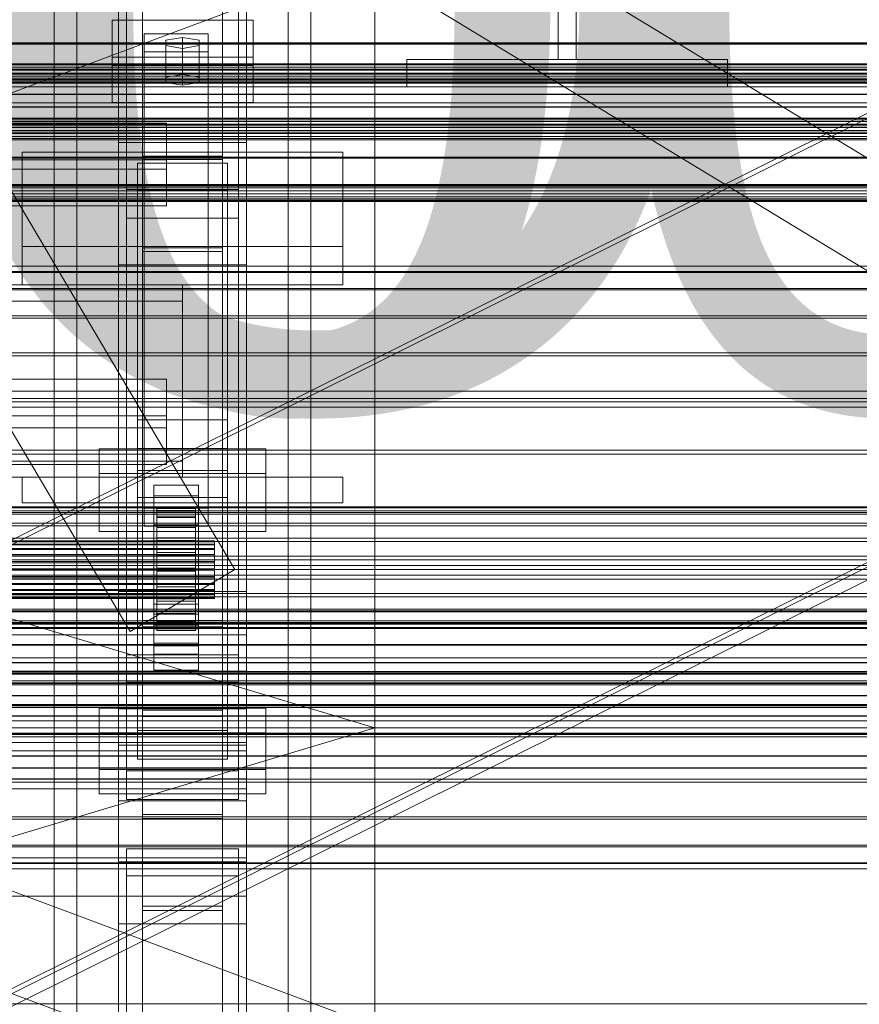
# Model space of a CAD drawing. Header units: millimetres. Extents: x -2233 to 65662, y -50530 to 6847.
# Tile 61 of 256: x 379 to 641, y -35386 to -35079. Entities that reach past the tile are written whole.
import ezdxf

# ---------------------------------------------------------------- set-up
doc = ezdxf.new("R2010")
doc.units = ezdxf.units.MM
for name, color, linetype, lineweight in [('COTAS_O', 1, 'Continuous', 0), ('frontal_briquetadora', 7, 'Continuous', 0), ('frontal_C01', 7, 'Continuous', 0), ('frontal_C02', 7, 'Continuous', 0), ('frontal_C03', 7, 'Continuous', 0), ('frontal_mezcladora', 7, 'Continuous', 0), ('frontal_secador', 7, 'Continuous', 0)]:
    doc.layers.add(name, color=color, linetype=linetype, lineweight=lineweight)
doc.dimstyles.new('R19_100', dxfattribs={"dimtxt": 250, "dimasz": 150, "dimexe": 150, "dimexo": 80, "dimgap": 100, "dimtad": 1, "dimtih": 1, "dimtoh": 1, "dimdsep": 46, "dimcen": 0.09, "dimadec": 0, "dimazin": 0, "dimtfac": 1, "dimtdec": 4, "dimtofl": 0, "dimtmove": 0, "dimatfit": 3, "dimfxl": 1, "dimtolj": 1, "dimtzin": 0, "dimarcsym": 0})

# ---------------------------------------------------------------- blocks, each defined once
blk = doc.blocks.new('DIM_R32_45')
at = {"layer": 'COTAS_O'}
for p, q in [((-1480, -35300), (-1330, -35255)), ((490, -35300), (340, -35255)), ((-1480, -36000), (-1480, -35300)), ((-1480, -35300), (490, -35300)), ((-1480, -35300), (-1330, -35345)), ((490, -35300), (340, -35345)), ((490, -36000), (490, -35300))]:
    blk.add_line(p, q, dxfattribs=at)
blk.add_text('1970 O', height=250, dxfattribs=at).set_placement((-495, -35200))
blk = doc.blocks.new('DIM_R32_47')
at = {"layer": 'COTAS_O'}
for p, q in [((-1400, -35300), (-1250, -35255)), ((1400, -35300), (1250, -35255)), ((-1400, -36000), (-1400, -35300)), ((-1400, -35300), (1400, -35300)), ((-1400, -35300), (-1250, -35345)), ((1400, -35300), (1250, -35345)), ((1400, -36000), (1400, -35300))]:
    blk.add_line(p, q, dxfattribs=at)
blk.add_text('2800 O', height=250, dxfattribs=at).set_placement((0, -35200))

msp = doc.modelspace()

# ---------------------------------------------------------------- linework, layer by layer
at = {"layer": 'frontal_briquetadora'}
for q in [(490, -34940), (490, -34950)]:
    msp.add_line((490, -35980), q, dxfattribs=at)
at = {"layer": 'frontal_C01'}
for p, q in [((390, -35975), (390, -34524.223)), ((397, -35975), (397, -34524.223)), ((463, -35975), (463, -34524.223)), ((470, -35975), (470, -34524.223)), ((417.5, -35268.482), (417.5, -34651.569)), ((442.5, -34651.569), (442.5, -35268.482)), ((417.5, -35294.468), (417.5, -34677.555)), ((442.5, -35294.468), (442.5, -34677.555)), ((410, -35257.491), (410, -34918.787)), ((450, -34918.787), (450, -35257.491)), ((410, -35305.458), (410, -34966.754)), ((450, -35305.458), (450, -34966.754)), ((410, -35322.784), (410, -34984.079)), ((450, -34984.079), (450, -35322.784)), ((412.5, -35277.241), (412.5, -34999.032)), ((447.5, -34999.032), (447.5, -35277.241)), ((412.5, -35285.709), (412.5, -35007.5)), ((447.5, -35285.709), (447.5, -35007.5)), ((410, -35361.158), (410, -35022.453)), ((450, -35361.158), (450, -35022.453)), ((408, -35093.413), (408, -35079.3)), ((408, -35079.3), (452, -35079.3)), ((408, -35090.812), (408, -35079.3)), ((452, -35079.3), (452, -35093.413)), ((452, -35079.3), (452, -35090.812)), ((418, -35089.179), (418, -35083.534)), ((418, -35083.534), (438, -35083.534)), ((418, -35231.495), (418, -35083.534)), ((438, -35083.534), (438, -35089.179)), ((438, -35083.534), (438, -35231.495)), ((430, -35084.663), (424.804, -35085.51)), ((424.804, -35085.51), (424.804, -35087.203)), ((424.804, -35097.022), (424.804, -35085.51)), ((424.804, -35087.203), (430, -35088.05)), ((424.804, -35098.715), (424.804, -35087.203)), ((435.196, -35085.51), (430, -35084.663)), ((430, -35096.175), (430, -35084.663)), ((430, -35088.05), (435.196, -35087.203)), ((435.196, -35087.203), (435.196, -35085.51)), ((435.196, -35097.022), (435.196, -35085.51)), ((435.196, -35098.715), (435.196, -35087.203)), ((438, -35089.179), (418, -35089.179)), ((418, -35089.179), (418, -35237.141)), ((430, -35088.05), (430, -35099.562)), ((438, -35237.141), (438, -35089.179)), ((452, -35090.812), (408, -35090.812)), ((408, -35090.812), (408, -35104.925)), ((452, -35093.413), (408, -35093.413)), ((408, -35093.413), (408, -35104.925)), ((452, -35104.925), (452, -35090.812)), ((452, -35104.925), (452, -35093.413)), ((424.804, -35097.022), (430, -35096.175)), ((430, -35096.175), (435.196, -35097.022)), ((424.804, -35098.715), (424.804, -35097.022)), ((430, -35099.562), (424.804, -35098.715)), ((435.196, -35098.715), (430, -35099.562)), ((435.196, -35097.022), (435.196, -35098.715)), ((408, -35104.925), (452, -35104.925)), ((-425, -35111.348), (425, -35111.348)), ((425, -35111.348), (425, -35125.687)), ((425, -35111.348), (425, -35122.86)), ((380, -35149.857), (380, -35120.436)), ((380, -35120.436), (480, -35120.436)), ((380, -35161.857), (380, -35120.436)), ((480, -35120.436), (480, -35149.857)), ((480, -35120.436), (480, -35161.857)), ((425, -35122.86), (-425, -35122.86)), ((416, -35132.345), (416, -35123.877)), ((416, -35123.877), (444, -35123.877)), ((416, -35219.706), (416, -35123.877)), ((425, -35137.199), (425, -35122.86)), ((444, -35123.877), (444, -35132.345)), ((444, -35123.877), (444, -35219.706)), ((425, -35125.687), (-425, -35125.687)), ((425, -35137.199), (425, -35125.687)), ((444, -35132.345), (416, -35132.345)), ((416, -35132.345), (416, -35228.173)), ((444, -35228.173), (444, -35132.345)), ((-425, -35137.199), (425, -35137.199)), ((480, -35149.857), (380, -35149.857)), ((380, -35149.857), (380, -35161.857)), ((480, -35161.857), (480, -35149.857)), ((430, -35161.857), (-430, -35161.857)), ((380, -35161.857), (480, -35161.857)), ((430, -35161.857), (430, -35166.857)), ((430, -35166.857), (-430, -35166.857)), ((430, -35166.857), (430, -35216.857)), ((404, -35231.053), (404, -35212.989)), ((404, -35212.989), (456, -35212.989)), ((404, -35220.664), (404, -35212.989)), ((456, -35212.989), (456, -35231.053)), ((456, -35212.989), (456, -35220.664)), ((430, -35216.857), (-430, -35216.857)), ((444, -35219.706), (416, -35219.706)), ((416, -35219.706), (416, -35228.173)), ((430, -35216.857), (430, -35221.857)), ((444, -35228.173), (444, -35219.706)), ((430, -35221.857), (-430, -35221.857)), ((380, -35221.857), (480, -35221.857)), ((380, -35229.857), (380, -35221.857)), ((456, -35220.664), (404, -35220.664)), ((404, -35220.664), (404, -35238.728)), ((456, -35238.728), (456, -35220.664)), ((480, -35229.857), (480, -35221.857)), ((421, -35227.658), (421, -35224.271)), ((421, -35224.271), (435, -35224.271)), ((421, -35264.563), (421, -35224.271)), ((435, -35224.271), (435, -35227.658)), ((435, -35224.271), (435, -35264.563)), ((416, -35228.173), (444, -35228.173)), ((435, -35227.658), (421, -35227.658)), ((421, -35227.658), (421, -35267.95)), ((435, -35267.95), (435, -35227.658)), ((380, -35229.857), (480, -35229.857)), ((390, -35229.857), (397, -35229.857)), ((390, -35975), (390, -35229.857)), ((397, -35975), (397, -35229.857)), ((397, -35229.857), (463, -35229.857)), ((456, -35231.053), (404, -35231.053)), ((404, -35231.053), (404, -35238.728)), ((438, -35231.495), (418, -35231.495)), ((418, -35231.495), (418, -35237.141)), ((422, -35241.629), (422, -35231.632)), ((422, -35231.632), (422, -35232.16)), ((422, -35231.632), (434, -35231.632)), ((422, -35232.399), (422, -35231.632)), ((434, -35232.16), (434, -35231.632)), ((434, -35231.632), (434, -35241.629)), ((434, -35231.632), (434, -35232.399)), ((438, -35237.141), (438, -35231.495)), ((456, -35238.728), (456, -35231.053)), ((463, -35229.857), (470, -35229.857)), ((463, -35975), (463, -35229.857)), ((470, -35975), (470, -35229.857)), ((421, -35236.69), (421, -35233.303)), ((421, -35233.303), (435, -35233.303)), ((421, -35273.595), (421, -35233.303)), ((422, -35241.879), (422, -35232.16)), ((422, -35232.16), (422, -35233.946)), ((422, -35232.16), (434, -35232.16)), ((422, -35241.993), (422, -35232.399)), ((422, -35232.399), (434, -35232.399)), ((422, -35234.408), (422, -35232.399)), ((422, -35242.725), (422, -35233.946)), ((422, -35233.946), (422, -35236.869)), ((422, -35233.946), (434, -35233.946)), ((422, -35242.944), (422, -35234.408)), ((422, -35234.408), (434, -35234.408)), ((422, -35237.523), (422, -35234.408)), ((434, -35233.946), (434, -35232.16)), ((434, -35232.16), (434, -35241.879)), ((434, -35232.399), (434, -35241.993)), ((434, -35232.399), (434, -35234.408)), ((434, -35236.869), (434, -35233.946)), ((434, -35233.946), (434, -35242.725)), ((434, -35234.408), (434, -35242.944)), ((434, -35234.408), (434, -35237.523)), ((435, -35233.303), (435, -35236.69)), ((435, -35233.303), (435, -35273.595)), ((418, -35237.141), (438, -35237.141)), ((435, -35236.69), (421, -35236.69)), ((421, -35236.69), (421, -35276.982)), ((422, -35244.11), (422, -35236.869)), ((422, -35236.869), (422, -35240.729)), ((422, -35236.869), (434, -35236.869)), ((422, -35244.42), (422, -35237.523)), ((422, -35237.523), (434, -35237.523)), ((422, -35241.53), (422, -35237.523)), ((434, -35240.729), (434, -35236.869)), ((434, -35236.869), (434, -35244.11)), ((434, -35237.523), (434, -35244.42)), ((434, -35237.523), (434, -35241.53)), ((435, -35276.982), (435, -35236.69)), ((404, -35238.728), (456, -35238.728)), ((422, -35245.938), (422, -35240.729)), ((422, -35240.729), (422, -35245.264)), ((422, -35240.729), (434, -35240.729)), ((434, -35245.264), (434, -35240.729)), ((434, -35240.729), (434, -35245.938)), ((-440, -35241.629), (440, -35241.629)), ((-440, -35241.879), (440, -35241.879)), ((-440, -35241.993), (440, -35241.993)), ((-440, -35242.725), (440, -35242.725)), ((-440, -35242.944), (440, -35242.944)), ((-440, -35244.11), (440, -35244.11)), ((422, -35246.318), (422, -35241.53)), ((422, -35241.53), (434, -35241.53)), ((422, -35246.157), (422, -35241.53)), ((422, -35241.879), (422, -35241.629)), ((434, -35241.629), (422, -35241.629)), ((422, -35241.629), (422, -35241.993)), ((422, -35242.725), (422, -35241.879)), ((434, -35241.879), (422, -35241.879)), ((434, -35241.993), (422, -35241.993)), ((422, -35241.993), (422, -35242.944)), ((422, -35244.11), (422, -35242.725)), ((434, -35242.725), (422, -35242.725)), ((434, -35242.944), (422, -35242.944)), ((422, -35242.944), (422, -35244.42)), ((422, -35245.938), (422, -35244.11)), ((434, -35244.11), (422, -35244.11)), ((434, -35241.53), (434, -35246.318)), ((434, -35241.53), (434, -35246.157)), ((434, -35241.629), (434, -35241.879)), ((434, -35241.993), (434, -35241.629)), ((434, -35241.879), (434, -35242.725)), ((434, -35242.944), (434, -35241.993)), ((434, -35242.725), (434, -35244.11)), ((434, -35244.42), (434, -35242.944)), ((434, -35244.11), (434, -35245.938)), ((440, -35241.879), (440, -35241.629)), ((440, -35241.629), (440, -35241.993)), ((440, -35242.725), (440, -35241.879)), ((440, -35241.993), (440, -35242.944)), ((440, -35244.11), (440, -35242.725)), ((440, -35242.944), (440, -35244.42)), ((440, -35245.938), (440, -35244.11)), ((-440, -35244.42), (440, -35244.42)), ((-440, -35245.938), (440, -35245.938)), ((-440, -35246.318), (440, -35246.318)), ((434, -35244.42), (422, -35244.42)), ((422, -35244.42), (422, -35246.318)), ((422, -35245.264), (422, -35248.086)), ((434, -35245.264), (422, -35245.264)), ((422, -35245.264), (422, -35250.164)), ((422, -35248.086), (422, -35245.938)), ((434, -35245.938), (422, -35245.938)), ((422, -35248.51), (422, -35246.157)), ((422, -35246.157), (434, -35246.157)), ((422, -35251.089), (422, -35246.157)), ((434, -35246.318), (422, -35246.318)), ((422, -35246.318), (422, -35248.51)), ((434, -35246.318), (434, -35244.42)), ((434, -35248.086), (434, -35245.264)), ((434, -35250.164), (434, -35245.264)), ((434, -35245.938), (434, -35248.086)), ((434, -35246.157), (434, -35248.51)), ((434, -35246.157), (434, -35251.089)), ((434, -35248.51), (434, -35246.318)), ((440, -35244.42), (440, -35246.318)), ((440, -35248.086), (440, -35245.938)), ((440, -35246.318), (440, -35248.51)), ((440, -35248.086), (-440, -35248.086)), ((-440, -35248.51), (440, -35248.51)), ((-440, -35250.408), (440, -35250.408)), ((422, -35248.086), (434, -35248.086)), ((422, -35250.408), (422, -35248.086)), ((434, -35248.51), (422, -35248.51)), ((422, -35248.51), (422, -35250.846)), ((422, -35250.408), (422, -35250.164)), ((422, -35250.164), (422, -35255.096)), ((422, -35250.164), (434, -35250.164)), ((422, -35252.744), (422, -35250.408)), ((434, -35250.408), (422, -35250.408)), ((434, -35248.086), (434, -35250.408)), ((434, -35250.846), (434, -35248.51)), ((434, -35255.096), (434, -35250.164)), ((434, -35250.164), (434, -35250.408)), ((434, -35250.408), (434, -35252.744)), ((440, -35250.408), (440, -35248.086)), ((440, -35248.51), (440, -35250.846)), ((440, -35252.744), (440, -35250.408)), ((-440, -35250.846), (440, -35250.846)), ((-440, -35252.744), (440, -35252.744)), ((-440, -35253.167), (440, -35253.167)), ((422, -35250.846), (422, -35251.089)), ((434, -35250.846), (422, -35250.846)), ((422, -35250.846), (422, -35253.167)), ((422, -35251.089), (434, -35251.089)), ((422, -35255.99), (422, -35251.089)), ((422, -35254.936), (422, -35252.744)), ((422, -35252.744), (422, -35255.096)), ((434, -35252.744), (422, -35252.744)), ((422, -35253.167), (422, -35255.99)), ((434, -35253.167), (422, -35253.167)), ((422, -35253.167), (422, -35255.315)), ((434, -35251.089), (434, -35250.846)), ((434, -35253.167), (434, -35250.846)), ((434, -35251.089), (434, -35255.99)), ((434, -35255.096), (434, -35252.744)), ((434, -35252.744), (434, -35254.936)), ((434, -35255.99), (434, -35253.167)), ((434, -35255.315), (434, -35253.167)), ((440, -35250.846), (440, -35253.167)), ((440, -35254.936), (440, -35252.744)), ((440, -35253.167), (440, -35255.315)), ((-440, -35254.936), (440, -35254.936)), ((-440, -35255.315), (440, -35255.315)), ((422, -35256.834), (422, -35254.936)), ((422, -35254.936), (422, -35259.723)), ((434, -35254.936), (422, -35254.936)), ((422, -35255.096), (422, -35259.723)), ((422, -35255.096), (434, -35255.096)), ((422, -35255.315), (422, -35260.524)), ((434, -35255.315), (422, -35255.315)), ((422, -35255.315), (422, -35257.144)), ((422, -35255.99), (434, -35255.99)), ((422, -35260.524), (422, -35255.99)), ((434, -35259.723), (434, -35254.936)), ((434, -35254.936), (434, -35256.834)), ((434, -35259.723), (434, -35255.096)), ((434, -35260.524), (434, -35255.315)), ((434, -35257.144), (434, -35255.315)), ((434, -35255.99), (434, -35260.524)), ((440, -35256.834), (440, -35254.936)), ((440, -35255.315), (440, -35257.144)), ((-440, -35256.834), (440, -35256.834)), ((-440, -35257.144), (440, -35257.144)), ((-440, -35258.309), (440, -35258.309)), ((-440, -35258.528), (440, -35258.528)), ((-440, -35259.261), (440, -35259.261)), ((-440, -35259.374), (440, -35259.374)), ((-440, -35259.624), (440, -35259.624)), ((450, -35257.491), (410, -35257.491)), ((410, -35257.491), (410, -35305.458)), ((410, -35596.196), (410, -35257.491)), ((422, -35258.309), (422, -35256.834)), ((422, -35256.834), (422, -35263.731)), ((434, -35256.834), (422, -35256.834)), ((422, -35257.144), (422, -35264.385)), ((434, -35257.144), (422, -35257.144)), ((422, -35257.144), (422, -35258.528)), ((422, -35259.261), (422, -35258.309)), ((422, -35258.309), (422, -35266.845)), ((434, -35258.309), (422, -35258.309)), ((422, -35258.528), (422, -35267.308)), ((434, -35258.528), (422, -35258.528)), ((422, -35258.528), (422, -35259.374)), ((422, -35259.624), (422, -35259.261)), ((422, -35259.261), (422, -35268.854)), ((434, -35259.261), (422, -35259.261)), ((422, -35259.374), (422, -35269.094)), ((434, -35259.374), (422, -35259.374)), ((422, -35259.374), (422, -35259.624)), ((422, -35259.624), (422, -35269.621)), ((434, -35259.624), (422, -35259.624)), ((422, -35259.723), (422, -35263.731)), ((422, -35259.723), (434, -35259.723)), ((434, -35263.731), (434, -35256.834)), ((434, -35256.834), (434, -35258.309)), ((434, -35264.385), (434, -35257.144)), ((434, -35258.528), (434, -35257.144)), ((434, -35266.845), (434, -35258.309)), ((434, -35258.309), (434, -35259.261)), ((434, -35267.308), (434, -35258.528)), ((434, -35259.374), (434, -35258.528)), ((434, -35268.854), (434, -35259.261)), ((434, -35259.261), (434, -35259.624)), ((434, -35269.094), (434, -35259.374)), ((434, -35259.624), (434, -35259.374)), ((434, -35269.621), (434, -35259.624)), ((434, -35263.731), (434, -35259.723)), ((440, -35258.309), (440, -35256.834)), ((440, -35257.144), (440, -35258.528)), ((440, -35259.261), (440, -35258.309)), ((440, -35258.528), (440, -35259.374)), ((440, -35259.624), (440, -35259.261)), ((440, -35259.374), (440, -35259.624)), ((450, -35305.458), (450, -35257.491)), ((450, -35257.491), (450, -35596.196)), ((421, -35274.387), (421, -35261.403)), ((421, -35261.403), (435, -35261.403)), ((421, -35269.078), (421, -35261.403)), ((422, -35260.524), (434, -35260.524)), ((422, -35264.385), (422, -35260.524)), ((434, -35260.524), (434, -35264.385)), ((435, -35261.403), (435, -35274.387)), ((435, -35261.403), (435, -35269.078)), ((435, -35264.563), (421, -35264.563)), ((421, -35264.563), (421, -35267.95)), ((422, -35263.731), (422, -35266.845)), ((422, -35263.731), (434, -35263.731)), ((422, -35264.385), (434, -35264.385)), ((422, -35267.308), (422, -35264.385)), ((434, -35266.845), (434, -35263.731)), ((434, -35264.385), (434, -35267.308)), ((435, -35267.95), (435, -35264.563)), ((442.5, -35266.493), (417.5, -35266.493)), ((417.5, -35266.493), (417.5, -35296.457)), ((417.5, -35326.989), (417.5, -35266.493)), ((417.5, -35294.468), (417.5, -35268.482)), ((417.5, -35268.482), (442.5, -35268.482)), ((421, -35267.95), (435, -35267.95)), ((422, -35266.845), (422, -35268.854)), ((422, -35266.845), (434, -35266.845)), ((422, -35267.308), (434, -35267.308)), ((422, -35269.094), (422, -35267.308)), ((422, -35268.854), (422, -35269.621)), ((422, -35268.854), (434, -35268.854)), ((434, -35268.854), (434, -35266.845)), ((434, -35267.308), (434, -35269.094)), ((434, -35269.621), (434, -35268.854)), ((442.5, -35296.457), (442.5, -35266.493)), ((442.5, -35266.493), (442.5, -35326.989)), ((442.5, -35268.482), (442.5, -35294.468)), ((-450, -35271.033), (450, -35271.033)), ((435, -35269.078), (421, -35269.078)), ((421, -35269.078), (421, -35282.061)), ((422, -35269.094), (434, -35269.094)), ((422, -35269.621), (422, -35269.094)), ((422, -35269.621), (434, -35269.621)), ((434, -35269.094), (434, -35269.621)), ((435, -35282.061), (435, -35269.078)), ((450, -35271.033), (450, -35282.323)), ((450, -35271.033), (450, -35304.61)), ((435, -35273.595), (421, -35273.595)), ((421, -35273.595), (421, -35276.982)), ((435, -35274.387), (421, -35274.387)), ((421, -35274.387), (421, -35282.061)), ((435, -35276.982), (435, -35273.595)), ((435, -35282.061), (435, -35274.387)), ((447.5, -35277.241), (412.5, -35277.241)), ((412.5, -35277.241), (412.5, -35285.709)), ((421, -35276.982), (435, -35276.982)), ((447.5, -35285.709), (447.5, -35277.241)), ((450, -35282.323), (-450, -35282.323)), ((421, -35282.061), (435, -35282.061)), ((450, -35315.9), (450, -35282.323)), ((412.5, -35285.709), (447.5, -35285.709)), ((442.5, -35294.468), (417.5, -35294.468)), ((417.5, -35296.457), (442.5, -35296.457)), ((417.5, -35356.953), (417.5, -35296.457)), ((442.5, -35356.953), (442.5, -35296.457)), ((450, -35304.61), (-450, -35304.61)), ((410, -35305.458), (450, -35305.458)), ((410, -35644.163), (410, -35305.458)), ((450, -35315.9), (450, -35304.61)), ((450, -35644.163), (450, -35305.458)), ((-450, -35315.9), (450, -35315.9)), ((450, -35322.784), (410, -35322.784)), ((410, -35322.784), (410, -35361.158)), ((410, -35661.489), (410, -35322.784)), ((450, -35361.158), (450, -35322.784)), ((450, -35322.784), (450, -35661.489)), ((417.5, -35356.953), (417.5, -35326.989)), ((417.5, -35326.989), (442.5, -35326.989)), ((442.5, -35326.989), (442.5, -35356.953)), ((442.5, -35328.287), (417.5, -35328.287)), ((417.5, -35328.287), (417.5, -35355.655)), ((417.5, -35824.323), (417.5, -35328.287)), ((442.5, -35355.655), (442.5, -35328.287)), ((442.5, -35328.287), (442.5, -35824.323)), ((412.5, -35346.205), (412.5, -35337.737)), ((412.5, -35337.737), (447.5, -35337.737)), ((412.5, -35615.946), (412.5, -35337.737)), ((447.5, -35337.737), (447.5, -35346.205)), ((447.5, -35337.737), (447.5, -35615.946)), ((447.5, -35346.205), (412.5, -35346.205)), ((412.5, -35624.413), (412.5, -35346.205)), ((447.5, -35624.413), (447.5, -35346.205)), ((417.5, -35355.655), (442.5, -35355.655)), ((417.5, -35851.691), (417.5, -35355.655)), ((442.5, -35356.953), (417.5, -35356.953)), ((442.5, -35851.691), (442.5, -35355.655)), ((410, -35361.158), (450, -35361.158)), ((410, -35699.862), (410, -35361.158)), ((450, -35699.862), (450, -35361.158))]:
    msp.add_line(p, q, dxfattribs=at)
at = {"layer": 'frontal_C02'}
for p, q in [((390, -35975), (390, -34035.57)), ((397, -35975), (397, -34035.57)), ((463, -35975), (463, -34035.57)), ((470, -35975), (470, -34035.57)), ((410, -35117.436), (410, -34759.774)), ((450, -34759.774), (450, -35117.436)), ((410, -35155.618), (410, -34797.956)), ((450, -35155.618), (450, -34797.956)), ((446.358, -35250.643), (186.358, -34810.643)), ((413.642, -35269.975), (153.642, -34829.975)), ((390, -35975), (390, -34840.309)), ((397, -35975), (397, -34840.309)), ((463, -35975), (463, -34840.309)), ((470, -35975), (470, -34840.309)), ((410, -35294.027), (410, -34936.365)), ((450, -34936.365), (450, -35294.027)), ((417.5, -35121.685), (417.5, -34945.388)), ((442.5, -34945.388), (442.5, -35121.685)), ((417.5, -35151.368), (417.5, -34975.07)), ((442.5, -35151.368), (442.5, -34975.07)), ((410, -35341.755), (410, -34984.093)), ((450, -35341.755), (450, -34984.093)), ((450, -35117.436), (410, -35117.436)), ((410, -35117.436), (410, -35155.618)), ((410, -35475.098), (410, -35117.436)), ((450, -35155.618), (450, -35117.436)), ((450, -35117.436), (450, -35475.098)), ((417.5, -35151.368), (417.5, -35121.685)), ((417.5, -35121.685), (442.5, -35121.685)), ((442.5, -35122.744), (417.5, -35122.744)), ((417.5, -35122.744), (417.5, -35150.31)), ((417.5, -35598.77), (417.5, -35122.744)), ((442.5, -35121.685), (442.5, -35151.368)), ((442.5, -35150.31), (442.5, -35122.744)), ((442.5, -35122.744), (442.5, -35598.77)), ((412.5, -35140.997), (412.5, -35132.056)), ((412.5, -35132.056), (447.5, -35132.056)), ((412.5, -35313.42), (412.5, -35132.056)), ((447.5, -35132.056), (447.5, -35140.997)), ((447.5, -35132.056), (447.5, -35313.42)), ((447.5, -35140.997), (412.5, -35140.997)), ((412.5, -35322.362), (412.5, -35140.997)), ((447.5, -35322.362), (447.5, -35140.997)), ((417.5, -35150.31), (442.5, -35150.31)), ((417.5, -35626.336), (417.5, -35150.31)), ((442.5, -35151.368), (417.5, -35151.368)), ((442.5, -35626.336), (442.5, -35150.31)), ((410, -35155.618), (450, -35155.618)), ((410, -35513.28), (410, -35155.618)), ((450, -35513.28), (450, -35155.618)), ((-425, -35191.263), (425, -35191.263)), ((425, -35191.263), (425, -35206.404)), ((425, -35191.263), (425, -35202.717)), ((425, -35202.717), (-425, -35202.717)), ((416, -35212.849), (416, -35203.908)), ((416, -35203.908), (444, -35203.908)), ((416, -35300.854), (416, -35203.908)), ((425, -35217.858), (425, -35202.717)), ((444, -35203.908), (444, -35212.849)), ((444, -35203.908), (444, -35300.854)), ((425, -35206.404), (-425, -35206.404)), ((425, -35217.858), (425, -35206.404)), ((444, -35212.849), (416, -35212.849)), ((416, -35212.849), (416, -35309.796)), ((444, -35309.796), (444, -35212.849)), ((-425, -35217.858), (425, -35217.858)), ((446.358, -35250.643), (413.642, -35269.975)), ((404, -35312.954), (404, -35293.878)), ((404, -35293.878), (456, -35293.878)), ((404, -35301.515), (404, -35293.878)), ((450, -35293.654), (410, -35293.654)), ((410, -35293.654), (410, -35342.128)), ((410, -35588.316), (410, -35293.654)), ((410, -35341.755), (410, -35294.027)), ((410, -35294.027), (450, -35294.027)), ((450, -35342.128), (450, -35293.654)), ((450, -35293.654), (450, -35588.316)), ((450, -35294.027), (450, -35341.755)), ((456, -35293.878), (456, -35312.954)), ((456, -35293.878), (456, -35301.515)), ((456, -35301.515), (404, -35301.515)), ((404, -35301.515), (404, -35320.59)), ((444, -35300.854), (416, -35300.854)), ((416, -35300.854), (416, -35309.796)), ((444, -35309.796), (444, -35300.854)), ((456, -35320.59), (456, -35301.515)), ((-450, -35307.157), (450, -35307.157)), ((450, -35307.157), (450, -35319.079)), ((450, -35307.157), (450, -35340.567)), ((416, -35309.796), (444, -35309.796)), ((456, -35312.954), (404, -35312.954)), ((404, -35312.954), (404, -35320.59)), ((447.5, -35313.42), (412.5, -35313.42)), ((412.5, -35313.42), (412.5, -35322.362)), ((447.5, -35322.362), (447.5, -35313.42)), ((456, -35320.59), (456, -35312.954)), ((450, -35319.079), (-450, -35319.079)), ((404, -35320.59), (456, -35320.59)), ((450, -35352.489), (450, -35319.079)), ((412.5, -35322.362), (447.5, -35322.362)), ((450, -35340.567), (-450, -35340.567)), ((450, -35341.755), (410, -35341.755)), ((410, -35342.128), (450, -35342.128)), ((410, -35636.79), (410, -35342.128)), ((450, -35352.489), (450, -35340.567)), ((450, -35636.79), (450, -35342.128)), ((-450, -35352.489), (450, -35352.489))]:
    msp.add_line(p, q, dxfattribs=at)
at = {"layer": 'frontal_C03'}
for p, q in [((1422.787, -35595.6), (-1407.213, -33876.74)), ((1407.213, -35621.241), (-1422.787, -33902.381)), ((1420.241, -35740.004), (-1409.759, -34684.606)), ((1409.759, -35768.113), (-1420.241, -34712.715)), ((-1409.759, -35768.113), (1420.241, -34712.715)), ((-1415, -35086.316), (1415, -35086.316)), ((1250, -35086.396), (-1250, -35086.396)), ((1250, -35086.762), (-1250, -35086.762)), ((1250, -35092.833), (-1250, -35092.833)), ((1250, -35093.219), (-1250, -35093.219)), ((1496, -35094.536), (-1496, -35094.536)), ((1496, -35094.563), (-1496, -35094.563)), ((1496, -35096.004), (-1496, -35096.004)), ((1496, -35096.081), (-1496, -35096.081)), ((1250, -35093.885), (-1250, -35093.885)), ((-1250, -35094.817), (1250, -35094.817)), ((1250, -35095.759), (-1250, -35095.759)), ((1250, -35096.691), (-1250, -35096.691)), ((1496, -35098.744), (-1496, -35098.744)), ((1496, -35098.859), (-1496, -35098.859)), ((1250, -35097.357), (-1250, -35097.357)), ((1250, -35097.743), (-1250, -35097.743)), ((1250, -35097.898), (-1250, -35097.898)), ((-1250, -35098.33), (1250, -35098.33)), ((1496, -35102.339), (-1496, -35102.339)), ((-1496, -35102.474), (1496, -35102.474)), ((1496, -35106.24), (-1496, -35106.24)), ((1496, -35106.375), (-1496, -35106.375)), ((1496, -35109.855), (-1496, -35109.855)), ((1496, -35109.97), (-1496, -35109.97)), ((1250, -35110.384), (-1250, -35110.384)), ((1250, -35110.816), (-1250, -35110.816)), ((1250, -35111.667), (-1250, -35111.667)), ((1250, -35112.053), (-1250, -35112.053)), ((1496, -35112.633), (-1496, -35112.633)), ((1496, -35112.71), (-1496, -35112.71)), ((1496, -35114.151), (-1496, -35114.151)), ((1496, -35114.178), (-1496, -35114.178)), ((1250, -35112.719), (-1250, -35112.719)), ((-1250, -35113.651), (1250, -35113.651)), ((1250, -35114.593), (-1250, -35114.593)), ((1250, -35115.525), (-1250, -35115.525)), ((1250, -35116.191), (-1250, -35116.191)), ((1250, -35116.577), (-1250, -35116.577)), ((1250, -35121.952), (-1250, -35121.952)), ((1250, -35122.318), (-1250, -35122.318)), ((1250, -35130.5), (-1250, -35130.5)), ((1250, -35130.841), (-1250, -35130.841)), ((1250, -35130.887), (-1250, -35130.887)), ((1250, -35131.086), (-1250, -35131.086)), ((1250, -35131.553), (-1250, -35131.553)), ((-1250, -35132.485), (1250, -35132.485)), ((1250, -35133.427), (-1250, -35133.427)), ((1250, -35134.359), (-1250, -35134.359)), ((1250, -35135.025), (-1250, -35135.025)), ((1250, -35135.411), (-1250, -35135.411)), ((1250, -35135.699), (-1250, -35135.699)), ((1250, -35135.784), (-1250, -35135.784)), ((1250, -35156.002), (-1250, -35156.002)), ((1250, -35157.682), (-1250, -35157.682)), ((1250, -35157.935), (-1250, -35157.935)), ((1250, -35162.91), (-1250, -35162.91)), ((1250, -35163.405), (-1250, -35163.405)), ((1250, -35171.484), (-1250, -35171.484)), ((1250, -35172.203), (-1250, -35172.203)), ((1250, -35183.076), (-1250, -35183.076)), ((1250, -35183.991), (-1250, -35183.991)), ((1250, -35197.24), (-1250, -35197.24)), ((1250, -35198.315), (-1250, -35198.315)), ((1250, -35213.431), (-1250, -35213.431)), ((1250, -35214.626), (-1250, -35214.626)), ((1495, -35231.148), (-1495, -35231.148)), ((1495, -35231.34), (-1495, -35231.34)), ((1250, -35231.028), (-1250, -35231.028)), ((1495, -35232.8), (-1495, -35232.8)), ((1495, -35233.359), (-1495, -35233.359)), ((-1250, -35232.296), (1250, -35232.296)), ((1495, -35236.137), (-1495, -35236.137)), ((1495, -35237.007), (-1495, -35237.007)), ((1495, -35240.83), (-1495, -35240.83)), ((1495, -35241.927), (-1495, -35241.927)), ((-1495, -35246.422), (1495, -35246.422)), ((1495, -35247.637), (-1495, -35247.637)), ((1250, -35249.353), (-1250, -35249.353)), ((1495, -35252.363), (-1495, -35252.363)), ((1495, -35253.578), (-1495, -35253.578)), ((1250, -35250.647), (-1250, -35250.647)), ((1495, -35258.073), (-1495, -35258.073)), ((1495, -35259.17), (-1495, -35259.17)), ((1495, -35262.993), (-1495, -35262.993)), ((1495, -35263.863), (-1495, -35263.863)), ((1250, -35263.458), (-1250, -35263.458)), ((1250, -35263.525), (-1250, -35263.525)), ((1495, -35266.641), (-1495, -35266.641)), ((1495, -35267.2), (-1495, -35267.2)), ((1495, -35268.66), (-1495, -35268.66)), ((1495, -35268.852), (-1495, -35268.852)), ((1250, -35267.129), (-1250, -35267.129)), ((1250, -35267.32), (-1250, -35267.32)), ((1250, -35267.704), (-1250, -35267.704)), ((1250, -35268.972), (-1250, -35268.972)), ((1250, -35273.979), (-1250, -35273.979)), ((1250, -35274.265), (-1250, -35274.265)), ((1496, -35278.189), (-1496, -35278.189)), ((1496, -35278.216), (-1496, -35278.216)), ((1496, -35279.658), (-1496, -35279.658)), ((1496, -35279.734), (-1496, -35279.734)), ((1496, -35282.398), (-1496, -35282.398)), ((1496, -35282.512), (-1496, -35282.512)), ((1250, -35282.965), (-1250, -35282.965)), ((-1250, -35283.302), (1250, -35283.302)), ((1496, -35285.992), (-1496, -35285.992)), ((-1496, -35286.127), (1496, -35286.127)), ((1250, -35285.374), (-1250, -35285.374)), ((1250, -35286.569), (-1250, -35286.569)), ((1496, -35289.894), (-1496, -35289.894)), ((1496, -35290.029), (-1496, -35290.029)), ((1496, -35293.509), (-1496, -35293.509)), ((1250, -35292.719), (-1250, -35292.719)), ((1250, -35293.056), (-1250, -35293.056)), ((1496, -35293.623), (-1496, -35293.623)), ((1496, -35296.287), (-1496, -35296.287)), ((1496, -35296.363), (-1496, -35296.363)), ((1496, -35297.805), (-1496, -35297.805)), ((1496, -35297.832), (-1496, -35297.832)), ((1250, -35301.685), (-1250, -35301.685)), ((1250, -35301.756), (-1250, -35301.756)), ((1250, -35302.042), (-1250, -35302.042)), ((1250, -35302.76), (-1250, -35302.76)), ((1250, -35308.701), (-1250, -35308.701)), ((1250, -35308.892), (-1250, -35308.892)), ((1250, -35312.496), (-1250, -35312.496)), ((1250, -35312.563), (-1250, -35312.563)), ((1250, -35316.009), (-1250, -35316.009)), ((1250, -35316.924), (-1250, -35316.924)), ((1250, -35327.797), (-1250, -35327.797)), ((1250, -35328.516), (-1250, -35328.516)), ((1250, -35336.595), (-1250, -35336.595)), ((1250, -35337.09), (-1250, -35337.09)), ((1250, -35342.065), (-1250, -35342.065)), ((1250, -35342.318), (-1250, -35342.318)), ((1250, -35343.998), (-1250, -35343.998)), ((-1415, -35386.138), (1415, -35386.138))]:
    msp.add_line(p, q, dxfattribs=at)
at = {"layer": 'frontal_mezcladora'}
for p, q in [((547.2, -35091.5), (547.2, -34908.5)), ((552.8, -35091.5), (552.8, -34908.5)), ((500, -35091.5), (600, -35091.5)), ((500, -35100), (500, -35091.5)), ((547.2, -35091.5), (552.8, -35091.5)), ((600, -35100), (600, -35091.5)), ((500, -35100), (600, -35100))]:
    msp.add_line(p, q, dxfattribs=at)
at = {"layer": 'frontal_secador'}
for p, q in [((1242, -34810), (197, -35331)), ((200, -35331), (1245, -34810)), ((197, -35471), (1242, -34950)), ((200, -35471), (1245, -34950)), ((1245, -34954), (200, -35475)), ((-1400, -35100), (1400, -35100)), ((-1250, -35100), (1250, -35100)), ((-1250, -35105), (1250, -35105)), ((-1250, -35195), (1250, -35195)), ((-1250, -35200), (1250, -35200))]:
    msp.add_line(p, q, dxfattribs=at)

# ---------------------------------------------------------------- dimensions: what is measured, and where the dimension line sits
at = {"layer": 'COTAS_O'}
for p1, p2, picture, middle in [((-1480, -36000), (490, -36000), 'DIM_R32_45', (-495, -35300)), ((-1400, -36000), (1400, -36000), 'DIM_R32_47', (0, -35300))]:
    dim = msp.add_aligned_dim(p1=p1, p2=p2, distance=700, text='<> O', dimstyle='R19_100', dxfattribs=at)
    dim.commit()
    dim.dimension.update_dxf_attribs({"geometry": picture, "text_midpoint": middle})

doc.saveas('drawing.dxf')
